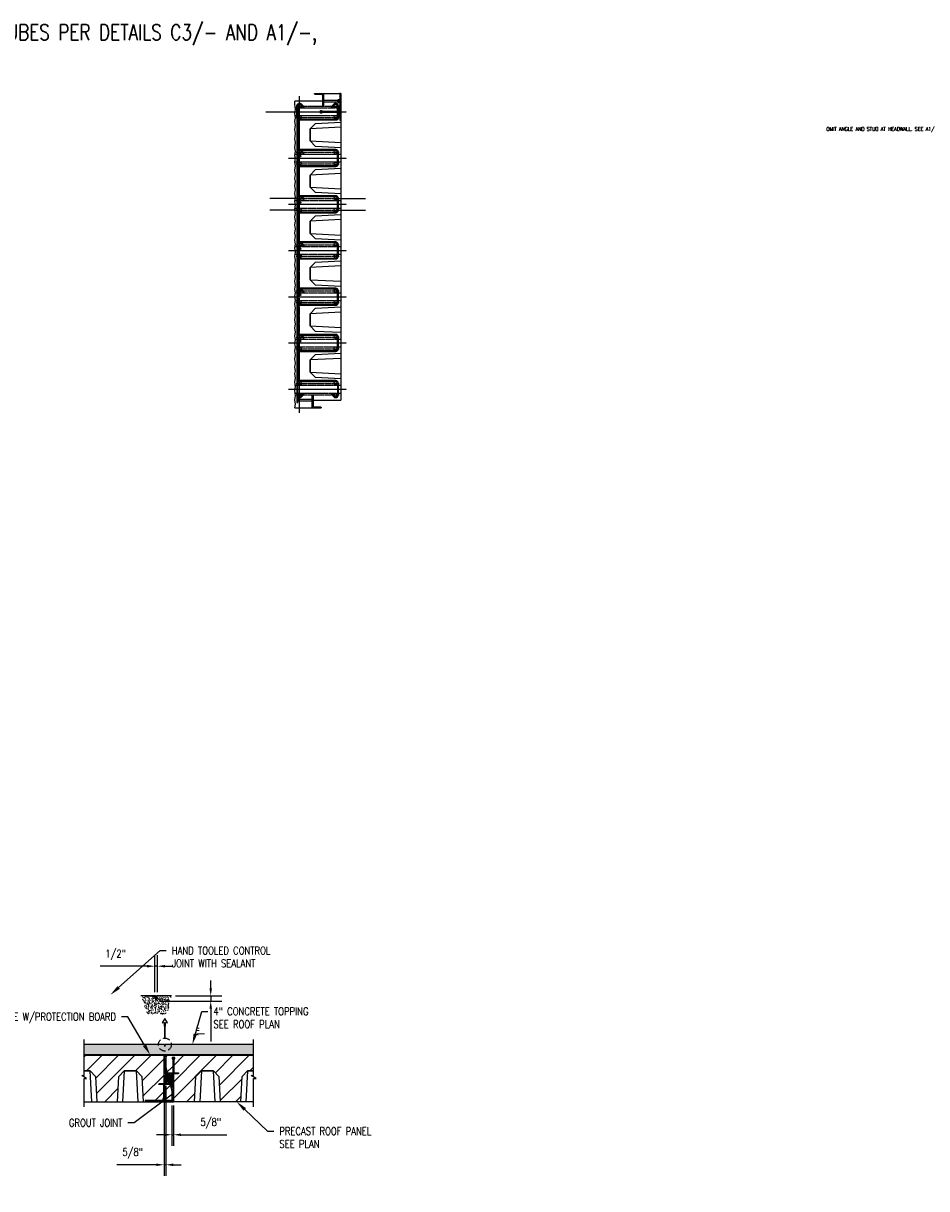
# Model space of a CAD drawing. Header units: inches. Extents: x -1203 to 2708, y -355 to 282.
# Tile 9 of 19: x 384 to 736, y -203 to 251. Entities that reach past the tile are written whole.
import ezdxf
from ezdxf import colors
from ezdxf.entities.mleader import LeaderData, LeaderLine
from ezdxf.math import Vec2, Vec3

# ---------------------------------------------------------------- set-up
doc = ezdxf.new("R2010")
doc.units = ezdxf.units.IN
doc.header["$MEASUREMENT"] = 0
for name, pattern in [('CENTER2', [1.125, 0.75, -0.125, 0.125, -0.125]), ('HIDDEN', [0.375, 0.25, -0.125]), ('HIDDEN2', [0.1875, 0.125, -0.0625])]:
    doc.linetypes.add(name, pattern=pattern)
for name, color, linetype in [('A-WALL-PATT', 8, 'Continuous'), ('S-ANNO-CNTR', 1, 'CENTER2'), ('S-ANNO-DIMS', 1, 'Continuous'), ('S-ANNO-SHDE', 8, 'Continuous'), ('S-ANNO-SYMB', 2, 'Continuous'), ('S-ANNO-SYMB_5', 5, 'Continuous'), ('S-ROOF-HDLN', 1, 'HIDDEN2'), ('S-SECT-CONC', 3, 'Continuous'), ('S-SECT-CONC1', 1, 'Continuous'), ('S-SECT-PATT', 1, 'Continuous'), ('S-SECT-RBAR_2', 2, 'Continuous'), ('S-SECT-RBAR_3', 4, 'Continuous'), ('S-SECT-STLS', 3, 'Continuous')]:
    doc.layers.add(name, color=color, linetype=linetype)
doc.styles.add('Annotative', font='romans.shx', dxfattribs={"width": 0.8, "height": 0.125})
doc.dimstyles.new('Annotative', dxfattribs={"dimscale": 0, "dimtxt": 0.125, "dimasz": 0.125, "dimexe": 0.179688, "dimexo": 0.0625, "dimgap": 0.09, "dimtad": 1, "dimdec": 3, "dimzin": 3, "dimdsep": 46, "dimlunit": 4, "dimtxsty": 'Annotative', "dimcen": 0.09, "dimclrt": 2, "dimazin": 2, "dimtfac": 1, "dimtdec": 3, "dimtmove": 1, "dimatfit": 3, "dimfxl": 1, "dimtfill": 1, "dimfrac": 2, "dimtolj": 1, "dimtzin": 0, "dimarcsym": 0})
pattern_1 = [(45, (-463.0435, -4.449), (-3.18198, 3.18198), [])]
pattern_2 = [(135, (-231.4597, -306.9444), (-0.5303301, -0.5303301), []), (135, (-231.8347, -306.9444), (-0.5303301, -0.5303301), [])]

# ---------------------------------------------------------------- blocks, each defined once
blk = doc.blocks.new('*D30')
at = {"layer": 'Defpoints', "color": 0, "transparency": 16777216}
for p in [(436.04, -129.87), (442.03, -127.87), (457.3, -129.87)]:
    blk.add_point(p, dxfattribs=at)
at = {"layer": 'S-ANNO-DIMS', "color": 0, "lineweight": -2, "transparency": 16777216}
for p, q in [((457.3, -124.87), (457.3, -121.87)), ((437.54, -129.87), (461.61, -129.87)), ((443.53, -127.87), (461.61, -127.87)), ((457.3, -127.87), (457.3, -129.87)), ((457.3, -132.87), (457.3, -145.56))]:
    blk.add_line(p, q, dxfattribs=at)
at = {"layer": 'S-ANNO-DIMS', "color": 0, "transparency": 16777216}
for points in [[(456.8, -124.87), (457.8, -124.87), (457.3, -127.87)], [(456.8, -132.87), (457.8, -132.87), (457.3, -129.87)]]:
    blk.add_solid(points, dxfattribs=at)
at = {"layer": 'S-ANNO-DIMS', "color": 2, "transparency": 16777216, "insert": (453.35, -141.91), "char_height": 3, "attachment_point": 5, "rotation": 90, "style": 'Annotative', "bg_fill": 3, "box_fill_scale": 1.25, "bg_fill_color": 256, "bg_fill_true_color": 13158600, "bg_fill_transparency": 0}
blk.add_mtext('\\A1;1"', dxfattribs=at)
blk = doc.blocks.new('*D31')
at = {"layer": 'Defpoints', "color": 0, "transparency": 16777216}
for p in [(435.54, -116.3), (435.54, -127.87), (436.54, -127.87)]:
    blk.add_point(p, dxfattribs=at)
at = {"layer": 'S-ANNO-DIMS', "color": 0, "lineweight": -2, "transparency": 16777216}
for p, q in [((435.54, -126.37), (435.54, -111.99)), ((436.54, -126.37), (436.54, -111.99)), ((432.54, -116.3), (414.21, -116.3)), ((436.54, -116.3), (435.54, -116.3)), ((439.54, -116.3), (442.54, -116.3))]:
    blk.add_line(p, q, dxfattribs=at)
at = {"layer": 'S-ANNO-DIMS', "color": 0, "transparency": 16777216}
for points in [[(432.54, -115.8), (432.54, -116.8), (435.54, -116.3)], [(439.54, -115.8), (439.54, -116.8), (436.54, -116.3)]]:
    blk.add_solid(points, dxfattribs=at)
at = {"layer": 'S-ANNO-DIMS', "color": 2, "transparency": 16777216, "insert": (420.26, -111.86), "char_height": 3, "attachment_point": 5, "style": 'Annotative', "bg_fill": 3, "box_fill_scale": 1.25, "bg_fill_color": 256, "bg_fill_true_color": 13158600, "bg_fill_transparency": 0}
blk.add_mtext('\\A1;1/2"', dxfattribs=at)
blk = doc.blocks.new('*D56')
at = {"layer": 'Defpoints', "color": 0, "transparency": 16777216}
for p in [(442.14, -169.07), (442.77, -169.07), (442.77, -181.92)]:
    blk.add_point(p, dxfattribs=at)
at = {"layer": 'S-ANNO-DIMS', "color": 0, "lineweight": -2, "transparency": 16777216}
for p, q in [((442.14, -170.57), (442.14, -186.23)), ((442.77, -170.57), (442.77, -186.23)), ((439.14, -181.92), (436.14, -181.92)), ((442.14, -181.92), (442.77, -181.92)), ((445.77, -181.92), (463.55, -181.92))]:
    blk.add_line(p, q, dxfattribs=at)
at = {"layer": 'S-ANNO-DIMS', "color": 0, "transparency": 16777216}
for points in [[(439.14, -181.42), (439.14, -182.42), (442.14, -181.92)], [(445.77, -181.42), (445.77, -182.42), (442.77, -181.92)]]:
    blk.add_solid(points, dxfattribs=at)
at = {"layer": 'S-ANNO-DIMS', "color": 2, "transparency": 16777216, "insert": (457.33, -177.47), "char_height": 3, "attachment_point": 5, "style": 'Annotative', "bg_fill": 3, "box_fill_scale": 1.25, "bg_fill_color": 256, "bg_fill_true_color": 13158600, "bg_fill_transparency": 0}
blk.add_mtext('\\A1;5/8"', dxfattribs=at)
blk = doc.blocks.new('*D57')
at = {"layer": 'Defpoints', "color": 0, "transparency": 16777216}
for p in [(439.14, -161.95), (439.77, -161.32), (439.77, -193.61)]:
    blk.add_point(p, dxfattribs=at)
at = {"layer": 'S-ANNO-DIMS', "color": 0, "lineweight": -2, "transparency": 16777216}
for p, q in [((439.77, -162.82), (439.77, -197.93)), ((439.14, -163.45), (439.14, -197.93)), ((436.14, -193.61), (420.71, -193.61)), ((439.77, -193.61), (439.14, -193.61)), ((442.77, -193.61), (445.77, -193.61))]:
    blk.add_line(p, q, dxfattribs=at)
at = {"layer": 'S-ANNO-DIMS', "color": 0, "transparency": 16777216}
for points in [[(436.14, -193.11), (436.14, -194.11), (439.14, -193.61)], [(442.77, -193.11), (442.77, -194.11), (439.77, -193.61)]]:
    blk.add_solid(points, dxfattribs=at)
at = {"layer": 'S-ANNO-DIMS', "color": 2, "transparency": 16777216, "insert": (426.93, -189.17), "char_height": 3, "attachment_point": 5, "style": 'Annotative', "bg_fill": 3, "box_fill_scale": 1.25, "bg_fill_color": 256, "bg_fill_true_color": 13158600, "bg_fill_transparency": 0}
blk.add_mtext('\\A1;5/8"', dxfattribs=at)

msp = doc.modelspace()

# ---------------------------------------------------------------- hatches: boundary and pattern name
at = {"layer": 'A-WALL-PATT'}
h = msp.add_hatch(dxfattribs=at)
h.set_pattern_fill('ANSI31', color=8, scale=36, style=0)
h.set_pattern_definition(pattern_1)
h.paths.add_polyline_path([(439.14481, -151.07288), (408.01981, -151.07288), (408.01981, -157.07288), (410.38817, -157.07288), (412.50168, -159.18639), (413.01981, -169.07288), (421.01981, -169.07288), (421.53794, -159.18639), (423.65144, -157.07288), (428.38817, -157.07288), (430.50168, -159.18639), (431.01981, -169.07288), (431.76981, -169.07288), (431.76981, -168.57288), (442.14481, -168.57288), (442.14481, -162.32288), (439.39481, -162.32288), (439.39481, -167.82288), (439.64481, -167.82288), (439.64481, -168.32288), (438.64481, -168.32288), (438.64481, -167.82288), (438.89481, -167.82288), (438.89481, -162.32288), (436.14481, -162.32288), (436.14481, -162.19788, -0.414213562), (436.39481, -161.94788), (439.14481, -161.94788)])
h = msp.add_hatch(dxfattribs=at)
h.set_pattern_fill('AR-SAND', color=256, scale=0.31496, style=0)
h.set_pattern_definition([(37.5, (-463.0435, -4.44886), (-0.0198404, 0.60687241), [0, -0.4787392, 0, -0.535432, 0, -0.51181]), (7.5, (-463.0435, -4.44886), (0.5574089, 0.8888631), [0, -0.2582672, 0, -0.4314952, 0, -0.165354]), (327.5, (-463.4309, -4.44886), (0.98083012, 0.00178238), [0, -0.15748, 0, -0.566928, 0, -0.740156]), (317.5, (-463.4309, -4.44886), (0.9468096, 0.2764327), [0, -0.07874, 0, -0.3716528, 0, -0.425196])])
h.paths.add_polyline_path([(441.76981, -159.07288, -0.414213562), (442.01981, -158.82288), (442.14481, -158.82288), (442.14481, -162.32288), (442.14481, -169.07288), (442.76981, -169.07288), (442.76981, -158.19788), (440.51981, -158.19788, 0.414213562), (440.14481, -158.57288), (440.14481, -161.07288, -0.414213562), (439.89481, -161.32288), (439.76981, -161.32288), (439.76981, -157.82288), (439.76981, -151.07288), (439.14481, -151.07288), (439.14481, -161.94788), (441.39481, -161.94788, 0.414213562), (441.76981, -161.57288)])
h = msp.add_hatch(dxfattribs=at)
h.set_pattern_fill('ANSI31', color=8, scale=36, style=0)
h.set_pattern_definition(pattern_1)
h.paths.add_polyline_path([(474.01981, -151.07288), (439.76981, -151.07288), (439.76981, -157.82288), (442.51981, -157.82288), (442.51981, -152.32288), (442.26981, -152.32288), (442.26981, -151.82288), (443.26981, -151.82288), (443.26981, -152.32288), (443.01981, -152.32288), (443.01981, -157.82288), (445.76981, -157.82288), (445.76981, -157.94788, -0.414213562), (445.51981, -158.19788), (442.76981, -158.19788), (442.76981, -169.07288), (451.01981, -169.07288), (451.53794, -159.18639), (453.65144, -157.07288), (458.38817, -157.07288), (460.50168, -159.18639), (461.01981, -169.07288), (469.01981, -169.07288), (469.53794, -159.18639), (471.65144, -157.07288), (474.01981, -157.07288)])
at = {"layer": 'S-ANNO-SHDE'}
h = msp.add_hatch(dxfattribs=at)
h.set_pattern_fill('AR-CONC', color=256, scale=0.249999, style=0)
h.set_pattern_definition([(50, (-2004.2287, -668.5059), (1.79314505, -0.1568799), [0.1874994, -2.0624938]), (355, (-2004.2287, -668.506), (-0.3468773, 1.8804747), [0.1499995, -1.649995]), (100.4514, (-2004.0792, -668.519), (1.4462691, 1.7235937), [0.15935, -1.75285]), (46.1842, (-2004.2287, -668.006), (2.6680946, -0.4137963), [0.2812492, -3.0937407]), (96.6356, (-2004.0063, -668.0404), (2.3366497, 2.4352873), [0.239025, -2.6292746]), (351.1842, (-2004.2287, -668.006), (2.3366478, 2.4352892), [0.2249993, -2.4749925]), (21, (-2003.9787, -668.1309), (1.4922631, -1.0065442), [0.1874994, -2.0624938]), (326, (-2003.9787, -668.131), (0.6082865, 1.8128696), [0.1499995, -1.649995]), (71.4514, (-2003.8543, -668.2148), (2.1005502, 0.8063238), [0.15935, -1.75285]), (37.5, (-2004.2287, -668.5059), (0.03039955, 0.83223212), [0, -1.6299951, 0, -1.67499495, 0, -1.656245]), (7.5, (-2004.2287, -668.5059), (0.65767186, 0.9860263), [0, -0.95499712, 0, -1.5924952, 0, -0.6312481]), (327.5, (-2004.7862, -668.5059), (1.33455207, -0.05638701), [0, -0.6249981, 0, -1.9499941, 0, -2.5874922]), (317.5, (-2005.0362, -668.5059), (1.457961, 0.2502617), [0, -0.81249755, 0, -1.2949961, 0, -1.83749446])])
h.paths.add_polyline_path([(441.98727, -127.86511), (436.28869, -127.86511), (436.03869, -130.81785), (435.78869, -127.86511), (430.0901, -127.86511), (432.56951, -134.82574), (440.41689, -134.82574)])
at = {"layer": 'S-SECT-PATT'}
h = msp.add_hatch(dxfattribs=at)
h.set_pattern_fill('STEEL', color=256, scale=6, angle=90, style=0)
h.set_pattern_definition(pattern_2)
edge = h.paths.add_edge_path()
edge.add_arc((501.14599, 218.75156), 0.25, 180, 270)
edge.add_line((501.14599, 218.50156), (501.27099, 218.50156))
edge.add_line((501.27099, 218.50156), (501.27099, 223.50156))
edge.add_line((501.27099, 223.50156), (497.77099, 223.50156))
edge.add_line((497.77099, 223.50156), (497.77099, 223.37656))
edge.add_arc((498.02099, 223.37656), 0.25, 180, 270)
edge.add_line((498.02099, 223.12656), (500.52099, 223.12656))
edge.add_arc((500.52099, 222.75156), 0.375, 0, 90, ccw=False)
edge.add_line((500.89599, 222.75156), (500.89599, 218.75156))
h = msp.add_hatch(dxfattribs=at)
h.set_pattern_fill('STEEL', color=256, scale=6, angle=90, style=0)
h.set_pattern_definition(pattern_2)
h.paths.add_polyline_path([(508.02099, 213.12656), (508.02099, 223.50156), (507.52099, 223.50156), (507.52099, 213.12656)])
h = msp.add_hatch(dxfattribs=at)
h.set_pattern_fill('STEEL', color=256, scale=6, angle=90, style=0)
h.set_pattern_definition(pattern_2)
edge = h.paths.add_edge_path()
edge.add_line((496.89599, 106.12656), (496.77099, 106.12656))
edge.add_line((496.77099, 106.12656), (496.77099, 101.12656))
edge.add_line((496.77099, 101.12656), (500.27099, 101.12656))
edge.add_line((500.27099, 101.12656), (500.27099, 101.25156))
edge.add_arc((500.02099, 101.25156), 0.25, 360, 450)
edge.add_line((500.02099, 101.50156), (497.52099, 101.50156))
edge.add_arc((497.52099, 101.87656), 0.375, 180, 270, ccw=False)
edge.add_line((497.14599, 101.87656), (497.14599, 105.87656))
edge.add_arc((496.89599, 105.87656), 0.25, 360, 450)
h = msp.add_hatch(dxfattribs=at)
h.set_pattern_fill('STEEL', color=256, scale=6, style=0)
h.set_pattern_definition([(45, (31.6989, 570.4078), (-0.5303301, 0.5303301), []), (45, (31.6989, 570.7828), (-0.5303301, 0.5303301), [])])
edge = h.paths.add_edge_path()
edge.add_line((444.76981, -157.94788), (444.76981, -157.82288))
edge.add_line((444.76981, -157.82288), (439.76981, -157.82288))
edge.add_line((439.76981, -157.82288), (439.76981, -161.32288))
edge.add_line((439.76981, -161.32288), (439.89481, -161.32288))
edge.add_arc((439.89481, -161.07288), 0.25, 270, 360)
edge.add_line((440.14481, -161.07288), (440.14481, -158.57288))
edge.add_arc((440.51981, -158.57288), 0.375, 90, 180, ccw=False)
edge.add_line((440.51981, -158.19788), (444.51981, -158.19788))
edge.add_arc((444.51981, -157.94788), 0.25, 270, 360)
h = msp.add_hatch(dxfattribs=at)
h.set_pattern_fill('STEEL', color=256, scale=6, style=0)
h.set_pattern_definition([(45, (118.60685, 570.4078), (-0.5303301, 0.5303301), []), (45, (118.60685, 570.7828), (-0.5303301, 0.5303301), [])])
edge = h.paths.add_edge_path()
edge.add_arc((437.39481, -162.19788), 0.25, 90, 180)
edge.add_line((437.14481, -162.19788), (437.14481, -162.32288))
edge.add_line((437.14481, -162.32288), (442.14481, -162.32288))
edge.add_line((442.14481, -162.32288), (442.14481, -158.82288))
edge.add_line((442.14481, -158.82288), (442.01981, -158.82288))
edge.add_arc((442.01981, -159.07288), 0.25, 90, 180)
edge.add_line((441.76981, -159.07288), (441.76981, -161.57288))
edge.add_arc((441.39481, -161.57288), 0.375, 270, 360, ccw=False)
edge.add_line((441.39481, -161.94788), (437.39481, -161.94788))
h = msp.add_hatch(dxfattribs=at)
h.set_pattern_fill('STEEL', color=256, scale=6, style=0)
h.set_pattern_definition([(45, (-88.3011, 570.4078), (-0.5303301, 0.5303301), []), (45, (-88.3011, 570.7828), (-0.5303301, 0.5303301), [])])
h.paths.add_polyline_path([(431.76981, -169.07288), (442.14481, -169.07288), (442.14481, -168.57288), (431.76981, -168.57288)])

# ---------------------------------------------------------------- linework, layer by layer
at = {"layer": 'A-WALL-PATT'}
for p, q in [((439.14481, -151.07288), (439.76981, -151.07288)), ((442.14481, -169.07288), (442.76981, -169.07288))]:
    msp.add_line(p, q, dxfattribs=at)
at = {"layer": 'S-ANNO-CNTR'}
for p, q in [((491.89599, 99.12656), (491.89599, 222.50156)), ((490.52099, 218.62656), (493.27099, 218.62656)), ((504.58349, 218.62656), (507.33349, 218.62656)), ((478.76442, 216.37656), (487.60804, 216.37656)), ((487.60804, 216.37656), (510.12143, 216.37656)), ((490.52099, 214.12656), (493.27099, 214.12656)), ((504.58349, 214.12656), (507.33349, 214.12656)), ((490.52099, 200.62656), (493.27099, 200.62656)), ((504.58349, 200.62656), (507.33349, 200.62656)), ((487.60804, 198.37656), (510.12143, 198.37656)), ((490.52099, 196.12656), (493.27099, 196.12656)), ((504.58349, 196.12656), (507.33349, 196.12656)), ((490.52099, 182.62656), (480.30782, 182.62656)), ((490.52099, 182.62656), (493.27099, 182.62656)), ((504.58349, 182.62656), (507.33349, 182.62656)), ((507.33349, 182.62656), (517.54665, 182.62656)), ((490.52099, 178.12656), (480.30782, 178.12656)), ((487.60804, 180.37656), (510.12143, 180.37656)), ((490.52099, 178.12656), (493.27099, 178.12656)), ((504.58349, 178.12656), (507.33349, 178.12656)), ((507.33349, 178.12656), (517.54665, 178.12656)), ((490.52099, 164.62656), (493.27099, 164.62656)), ((504.58349, 164.62656), (507.33349, 164.62656)), ((487.60804, 162.37656), (510.12143, 162.37656)), ((490.52099, 160.12656), (493.27099, 160.12656)), ((504.58349, 160.12656), (507.33349, 160.12656)), ((490.52099, 146.62656), (493.27099, 146.62656)), ((504.58349, 146.62656), (507.33349, 146.62656)), ((487.60804, 144.37656), (510.12143, 144.37656)), ((490.52099, 142.12656), (493.27099, 142.12656)), ((504.58349, 142.12656), (507.33349, 142.12656)), ((490.52099, 128.62656), (493.27099, 128.62656)), ((504.58349, 128.62656), (507.33349, 128.62656)), ((487.60804, 126.37656), (510.12143, 126.37656)), ((490.52099, 124.12656), (493.27099, 124.12656)), ((504.58349, 124.12656), (507.33349, 124.12656)), ((490.52099, 110.62656), (493.27099, 110.62656)), ((504.58349, 110.62656), (507.33349, 110.62656)), ((487.60804, 108.37656), (510.12143, 108.37656)), ((490.52099, 106.12656), (493.27099, 106.12656)), ((504.58349, 106.12656), (507.33349, 106.12656))]:
    msp.add_line(p, q, dxfattribs=at)
at = {"layer": 'S-ANNO-CNTR', "ltscale": 0.75}
for p, q in [((493.27099, 218.62656), (504.58349, 218.62656)), ((493.27099, 214.12656), (504.58349, 214.12656)), ((493.27099, 200.62656), (504.58349, 200.62656)), ((493.27099, 196.12656), (504.58349, 196.12656)), ((493.27099, 182.62656), (504.58349, 182.62656)), ((493.27099, 178.12656), (504.58349, 178.12656)), ((493.27099, 164.62656), (504.58349, 164.62656)), ((493.27099, 160.12656), (504.58349, 160.12656)), ((493.27099, 146.62656), (504.58349, 146.62656)), ((493.27099, 142.12656), (504.58349, 142.12656)), ((493.27099, 128.62656), (504.58349, 128.62656)), ((493.27099, 124.12656), (504.58349, 124.12656)), ((493.27099, 110.62656), (504.58349, 110.62656)), ((493.27099, 106.12656), (504.58349, 106.12656))]:
    msp.add_line(p, q, dxfattribs=at)
at = {"layer": 'S-ANNO-SYMB', "linetype": 'Continuous'}
msp.add_lwpolyline([(439.75904, -138.27312), (440.52976, -138.28062), (439.45731, -136.61875), (438.38485, -138.28062), (439.15557, -138.27312), (439.45731, -144.3148)], close=True, dxfattribs=at)
at = {"layer": 'S-ANNO-SYMB_5', "color": 1, "linetype": 'HIDDEN', "ltscale": 10}
msp.add_circle((439.45731, -146.82288), 2.50808, dxfattribs=at)
at = {"layer": 'S-ROOF-HDLN'}
for p, q in [((490.20073, 217.87656), (508.02099, 217.87656)), ((490.14835, 214.87656), (508.02099, 214.87656)), ((490.10467, 199.87656), (508.02099, 199.87656)), ((490.0446, 196.87656), (508.02099, 196.87656)), ((490.07603, 181.87656), (508.02099, 181.87656)), ((490.10184, 178.87656), (508.02099, 178.87656)), ((490.10852, 163.87656), (508.02099, 163.87656)), ((490.13635, 160.87656), (508.02099, 160.87656)), ((490.26582, 145.87656), (508.02099, 145.87656)), ((490.26488, 142.87656), (508.02099, 142.87656)), ((490.22928, 127.87656), (508.02099, 127.87656)), ((490.2225, 124.87656), (508.02099, 124.87656)), ((490.19528, 109.87656), (508.02099, 109.87656)), ((490.14039, 106.87656), (508.02099, 106.87656))]:
    msp.add_line(p, q, dxfattribs=at)
at = {"layer": 'S-SECT-CONC'}
for p, q in [((497.77099, 223.50156), (508.02099, 223.50156)), ((508.02099, 223.50156), (508.02099, 104.12656)), ((500.89599, 220.50156), (490.02099, 220.50156)), ((490.02099, 101.12656), (500.27099, 101.12656)), ((497.14599, 104.12656), (508.02099, 104.12656)), ((435.78869, -127.86511), (430.0901, -127.86511)), ((436.03869, -129.86511), (435.53869, -127.86511)), ((436.03869, -129.86511), (436.53869, -127.86511)), ((441.98727, -127.86511), (436.28869, -127.86511)), ((474.01981, -150.82288), (408.01981, -150.82288)), ((439.14481, -151.07288), (408.01981, -151.07288)), ((439.14481, -161.94788), (439.14481, -151.07288)), ((474.01981, -151.07288), (439.76981, -151.07288)), ((439.76981, -151.07288), (439.76981, -161.32288)), ((442.76981, -158.19788), (442.76981, -169.07288)), ((442.14481, -158.82288), (442.14481, -169.07288)), ((408.01981, -169.07288), (442.14481, -169.07288)), ((474.01981, -169.07288), (442.76981, -169.07288))]:
    msp.add_line(p, q, dxfattribs=at)
for points in [[(490.02099, 101.12656), (490.27099, 102.55298), (490.02099, 104.27657), (490.27099, 105.84167), (490.02099, 107.82281), (490.27099, 109.26904), (490.02099, 111.27515), (490.27099, 112.64213), (490.02099, 114.46478), (490.27099, 115.45535), (490.02099, 117.00064), (490.27099, 118.44687), (490.02099, 120.05662), (490.27099, 121.72078), (490.02099, 123.30569), (490.27099, 124.55381), (490.02099, 126.21797), (490.27099, 127.62457), (490.02099, 129.13489), (490.27099, 130.5415), (490.02099, 132.22547), (490.27099, 133.63208), (490.02099, 135.4391), (490.27099, 136.90514), (490.02099, 138.2325), (490.27099, 139.89666), (490.02099, 141.42213), (490.27099, 142.91294), (490.02099, 144.61672), (490.27099, 145.84503), (490.02099, 147.3705), (490.27099, 148.87617), (490.02099, 150.38184), (490.27099, 152.01182), (490.02099, 153.57692), (490.27099, 155.2807), (490.02099, 156.86561), (490.27099, 158.45052), (490.02099, 160.15431), (490.27099, 161.71941), (490.02099, 163.34939), (490.27099, 164.85505), (490.02099, 166.36072), (490.27099, 167.8862), (490.02099, 169.11451), (490.27099, 170.81829), (490.02099, 172.30909), (490.27099, 173.83457), (490.02099, 175.49872), (490.27099, 176.82608), (490.02099, 178.29213), (490.27099, 180.09915), (490.02099, 181.50576), (490.27099, 183.18973), (490.02099, 184.59633), (490.27099, 186.10665), (490.02099, 187.51326), (490.27099, 189.17742), (490.02099, 190.42554), (490.27099, 192.01045), (490.02099, 193.67461), (490.27099, 195.28436), (490.02099, 196.73059), (490.27099, 198.27588), (490.02099, 199.26645), (490.27099, 201.08909), (490.02099, 202.45608), (490.27099, 204.46219), (490.02099, 205.90841), (490.27099, 207.88956), (490.02099, 209.45466), (490.27099, 211.17825), (490.02099, 212.60467), (490.27099, 214.0311), (490.02099, 215.75468), (490.27099, 217.31978), (490.02099, 219.30093), (490.02099, 220.50156)], [(508.02099, 202.37656), (498.1345, 202.89468), (496.02099, 205.00819), (496.02099, 209.74492), (498.1345, 211.85843), (508.02099, 212.37656)], [(508.02099, 184.37656), (498.1345, 184.89468), (496.02099, 187.00819), (496.02099, 191.74492), (498.1345, 193.85843), (508.02099, 194.37656)], [(508.02099, 166.37656), (498.1345, 166.89468), (496.02099, 169.00819), (496.02099, 173.74492), (498.1345, 175.85843), (508.02099, 176.37656)], [(508.02099, 148.37656), (498.1345, 148.89468), (496.02099, 151.00819), (496.02099, 155.74492), (498.1345, 157.85843), (508.02099, 158.37656)], [(508.02099, 130.37656), (498.1345, 130.89468), (496.02099, 133.00819), (496.02099, 137.74492), (498.1345, 139.85843), (508.02099, 140.37656)], [(508.02099, 112.37656), (498.1345, 112.89468), (496.02099, 115.00819), (496.02099, 119.74492), (498.1345, 121.85843), (508.02099, 122.37656)], [(408.01981, -171.07288), (408.01981, -159.95444), (408.96332, -159.95444), (407.0763, -158.88594), (408.01981, -158.88594), (408.01981, -144.82288)], [(474.01981, -171.07288), (474.01981, -159.95444), (474.96332, -159.95444), (473.0763, -158.88594), (474.01981, -158.88594), (474.01981, -144.82288)], [(408.01981, -157.07288), (410.38817, -157.07288), (412.50168, -159.18639), (413.01981, -169.07288)], [(421.01981, -169.07288), (421.53794, -159.18639), (423.65144, -157.07288), (428.38817, -157.07288), (430.50168, -159.18639), (431.01981, -169.07288)], [(451.01981, -169.07288), (451.53794, -159.18639), (453.65144, -157.07288), (458.38817, -157.07288), (460.50168, -159.18639), (461.01981, -169.07288)], [(469.01981, -169.07288), (469.53794, -159.18639), (471.65144, -157.07288), (474.01981, -157.07288)]]:
    msp.add_lwpolyline(points, dxfattribs=at)
at = {"layer": 'S-SECT-CONC1', "color": 1}
for points in [[(508.02099, 210.37381), (496.02099, 209.74492), (496.02099, 205.00819), (508.02099, 204.3793)], [(508.02099, 192.37381), (496.02099, 191.74492), (496.02099, 187.00819), (508.02099, 186.3793)], [(508.02099, 174.37381), (496.02099, 173.74492), (496.02099, 169.00819), (508.02099, 168.3793)], [(508.02099, 156.37381), (496.02099, 155.74492), (496.02099, 151.00819), (508.02099, 150.3793)], [(508.02099, 138.37381), (496.02099, 137.74492), (496.02099, 133.00819), (508.02099, 132.3793)], [(508.02099, 120.37381), (496.02099, 119.74492), (496.02099, 115.00819), (508.02099, 114.3793)], [(411.01706, -169.07288), (410.38817, -157.07288), (408.01981, -157.07288)], [(429.01706, -169.07288), (428.38817, -157.07288), (423.65144, -157.07288), (423.02255, -169.07288)], [(459.01706, -169.07288), (458.38817, -157.07288), (453.65144, -157.07288), (453.02255, -169.07288)], [(474.01981, -157.07288), (471.65144, -157.07288), (471.02255, -169.07288)]]:
    msp.add_lwpolyline(points, dxfattribs=at)
at = {"layer": 'S-SECT-RBAR_2'}
for centre in [(491.89599, 218.62656), (505.95849, 218.62656), (491.89599, 214.12656), (505.95849, 214.12656), (491.89599, 200.62656), (505.95849, 200.62656), (491.89599, 196.12656), (505.95849, 196.12656), (491.89599, 182.62656), (505.95849, 182.62656), (491.89599, 178.12656), (505.95849, 178.12656), (491.89599, 164.62656), (505.95849, 164.62656), (491.89599, 160.12656), (505.95849, 160.12656), (491.89599, 146.62656), (505.95849, 146.62656), (491.89599, 142.12656), (505.95849, 142.12656), (491.89599, 128.62656), (505.95849, 128.62656), (491.89599, 124.12656), (505.95849, 124.12656), (491.89599, 110.62656), (505.95849, 110.62656), (491.89599, 106.12656), (505.95849, 106.12656)]:
    msp.add_circle(centre, 0.6875, dxfattribs=at)
at = {"layer": 'S-SECT-RBAR_3'}
for p, q in [((490.83349, 214.12656), (490.83349, 200.62656)), ((491.33349, 213.22517), (491.33349, 201.52794)), ((490.83349, 196.12656), (490.83349, 182.62656)), ((491.33349, 195.22517), (491.33349, 183.52794)), ((490.83349, 178.12656), (490.83349, 164.62656)), ((491.33349, 177.22517), (491.33349, 165.52794)), ((490.83349, 160.12656), (490.83349, 146.62656)), ((491.33349, 159.22517), (491.33349, 147.52794)), ((490.83349, 142.12656), (490.83349, 128.62656)), ((491.33349, 141.22517), (491.33349, 129.52794)), ((490.83349, 124.12656), (490.83349, 110.62656)), ((491.33349, 123.22517), (491.33349, 111.52794))]:
    msp.add_line(p, q, dxfattribs=at)
for points in [[(493.70795, 218.3172), (493.44278, 218.05203), (492.38212, 219.11269, 0.668178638), (491.20849, 218.62656), (491.20849, 214.12656, 0.414213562), (491.89599, 213.43906), (505.95849, 213.43906, 0.414213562), (506.64599, 214.12656), (506.64599, 218.62656, 0.668178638), (505.47235, 219.11269), (504.41169, 218.05203), (504.14652, 218.3172), (505.20719, 219.37786, -0.668178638), (507.02099, 218.62656), (507.02099, 214.12656, -0.414213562), (505.95849, 213.06406), (491.89599, 213.06406, -0.414213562), (490.83349, 214.12656), (490.83349, 218.62656, -0.668178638), (492.64729, 219.37786)], [(493.70795, 106.43591), (493.44278, 106.70108), (492.38212, 105.64042, -0.668178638), (491.20849, 106.12656), (491.20849, 110.62656, -0.414213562), (491.89599, 111.31406), (505.95849, 111.31406, -0.414213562), (506.64599, 110.62656), (506.64599, 106.12656, -0.668178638), (505.47235, 105.64042), (504.41169, 106.70108), (504.14652, 106.43591), (505.20719, 105.37525, 0.668178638), (507.02099, 106.12656), (507.02099, 110.62656, 0.414213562), (505.95849, 111.68906), (491.89599, 111.68906, 0.414213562), (490.83349, 110.62656), (490.83349, 106.12656, 0.668178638), (492.64729, 105.37525)]]:
    msp.add_lwpolyline(points, format="xyb", close=True, dxfattribs=at)
for points in [[(490.83349, 200.62656), (490.83349, 196.12656, 0.414213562), (491.89599, 195.06406), (505.95849, 195.06406, 0.414213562), (507.02099, 196.12656), (507.02099, 200.62656, 0.414213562), (505.95849, 201.68906), (491.89599, 201.68906, 0.668178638), (491.14469, 199.87525), (492.20535, 198.81459), (492.47051, 199.07976), (491.40985, 200.14042, -1), (492.38212, 201.11269), (493.44278, 200.05203), (493.70795, 200.3172), (492.71109, 201.31406)], [(491.20849, 199.81145), (491.20849, 196.12656, 0.414213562), (491.89599, 195.43906), (505.95849, 195.43906, 0.414213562), (506.64599, 196.12656), (506.64599, 200.62656, 0.414213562), (505.95849, 201.31406), (491.89599, 201.31406)], [(490.83349, 182.62656), (490.83349, 178.12656, 0.414213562), (491.89599, 177.06406), (505.95849, 177.06406, 0.414213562), (507.02099, 178.12656), (507.02099, 182.62656, 0.414213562), (505.95849, 183.68906), (491.89599, 183.68906, 0.668178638), (491.14469, 181.87525), (492.20535, 180.81459), (492.47051, 181.07976), (491.40985, 182.14042, -1), (492.38212, 183.11269), (493.44278, 182.05203), (493.70795, 182.3172), (492.71109, 183.31406)], [(491.20849, 181.81145), (491.20849, 178.12656, 0.414213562), (491.89599, 177.43906), (505.95849, 177.43906, 0.414213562), (506.64599, 178.12656), (506.64599, 182.62656, 0.414213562), (505.95849, 183.31406), (491.89599, 183.31406)], [(490.83349, 164.62656), (490.83349, 160.12656, 0.414213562), (491.89599, 159.06406), (505.95849, 159.06406, 0.414213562), (507.02099, 160.12656), (507.02099, 164.62656, 0.414213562), (505.95849, 165.68906), (491.89599, 165.68906, 0.668178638), (491.14469, 163.87525), (492.20535, 162.81459), (492.47051, 163.07976), (491.40985, 164.14042, -1), (492.38212, 165.11269), (493.44278, 164.05203), (493.70795, 164.3172), (492.71109, 165.31406)], [(491.20849, 163.81145), (491.20849, 160.12656, 0.414213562), (491.89599, 159.43906), (505.95849, 159.43906, 0.414213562), (506.64599, 160.12656), (506.64599, 164.62656, 0.414213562), (505.95849, 165.31406), (491.89599, 165.31406)], [(490.83349, 146.62656), (490.83349, 142.12656, 0.414213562), (491.89599, 141.06406), (505.95849, 141.06406, 0.414213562), (507.02099, 142.12656), (507.02099, 146.62656, 0.414213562), (505.95849, 147.68906), (491.89599, 147.68906, 0.668178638), (491.14469, 145.87525), (492.20535, 144.81459), (492.47051, 145.07976), (491.40985, 146.14042, -1), (492.38212, 147.11269), (493.44278, 146.05203), (493.70795, 146.3172), (492.71109, 147.31406)], [(491.20849, 145.81145), (491.20849, 142.12656, 0.414213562), (491.89599, 141.43906), (505.95849, 141.43906, 0.414213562), (506.64599, 142.12656), (506.64599, 146.62656, 0.414213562), (505.95849, 147.31406), (491.89599, 147.31406)], [(490.83349, 128.62656), (490.83349, 124.12656, 0.414213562), (491.89599, 123.06406), (505.95849, 123.06406, 0.414213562), (507.02099, 124.12656), (507.02099, 128.62656, 0.414213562), (505.95849, 129.68906), (491.89599, 129.68906, 0.668178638), (491.14469, 127.87525), (492.20535, 126.81459), (492.47051, 127.07976), (491.40985, 128.14042, -1), (492.38212, 129.11269), (493.44278, 128.05203), (493.70795, 128.3172), (492.71109, 129.31406)], [(491.20849, 127.81145), (491.20849, 124.12656, 0.414213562), (491.89599, 123.43906), (505.95849, 123.43906, 0.414213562), (506.64599, 124.12656), (506.64599, 128.62656, 0.414213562), (505.95849, 129.31406), (491.89599, 129.31406)]]:
    msp.add_lwpolyline(points, format="xyb", dxfattribs=at)
for points in [[(490.83349, 106.12656), (490.83349, 104.62656)], [(491.33349, 104.62656), (491.33349, 105.22517)], [(490.83349, 103.62656), (490.83349, 103.12656), (491.20849, 103.12656), (491.20849, 103.62656)]]:
    msp.add_lwpolyline(points, dxfattribs=at)
at = {"layer": 'S-SECT-STLS'}
for points in [[(501.27099, 218.50156), (501.14599, 218.50156, -0.414213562), (500.89599, 218.75156), (500.89599, 222.75156, 0.414213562), (500.52099, 223.12656), (498.02099, 223.12656, -0.414213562), (497.77099, 223.37656), (497.77099, 223.50156), (501.27099, 223.50156)], [(496.77099, 106.12656), (496.89599, 106.12656, -0.414213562), (497.14599, 105.87656), (497.14599, 101.87656, 0.414213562), (497.52099, 101.50156), (500.02099, 101.50156, -0.414213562), (500.27099, 101.25156), (500.27099, 101.12656), (496.77099, 101.12656)], [(444.76981, -157.82288), (444.76981, -157.94788, -0.414213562), (444.51981, -158.19788), (440.51981, -158.19788, 0.414213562), (440.14481, -158.57288), (440.14481, -161.07288, -0.414213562), (439.89481, -161.32288), (439.76981, -161.32288), (439.76981, -157.82288)], [(437.14481, -162.32288), (437.14481, -162.19788, -0.414213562), (437.39481, -161.94788), (441.39481, -161.94788, 0.414213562), (441.76981, -161.57288), (441.76981, -159.07288, -0.414213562), (442.01981, -158.82288), (442.14481, -158.82288), (442.14481, -162.32288)]]:
    msp.add_lwpolyline(points, format="xyb", close=True, dxfattribs=at)
for points in [[(508.02099, 213.12656), (508.02099, 223.50156), (507.52099, 223.50156), (507.52099, 213.12656)], [(501.27099, 220.75156), (501.27099, 220.25156), (506.77099, 220.25156), (506.77099, 220.75156)], [(506.77099, 221.00156), (506.77099, 220.00156), (507.27099, 220.00156), (507.27099, 221.00156)], [(500.52099, 216.87656), (500.52099, 215.87656), (500.02099, 215.87656), (500.02099, 216.87656)], [(491.27099, 103.62656), (491.27099, 104.62656), (490.77099, 104.62656), (490.77099, 103.62656)], [(496.77099, 103.87656), (496.77099, 104.37656), (491.27099, 104.37656), (491.27099, 103.87656)], [(442.26981, -152.32288), (443.26981, -152.32288), (443.26981, -151.82288), (442.26981, -151.82288)], [(442.51981, -157.82288), (443.01981, -157.82288), (443.01981, -152.32288), (442.51981, -152.32288)], [(439.39481, -162.32288), (438.89481, -162.32288), (438.89481, -167.82288), (439.39481, -167.82288)], [(439.64481, -167.82288), (438.64481, -167.82288), (438.64481, -168.32288), (439.64481, -168.32288)], [(431.76981, -169.07288), (442.14481, -169.07288), (442.14481, -168.57288), (431.76981, -168.57288)]]:
    msp.add_lwpolyline(points, close=True, dxfattribs=at)
for points in [[(506.64599, 216.12656), (500.52099, 216.12656), (500.52099, 216.62656), (506.64599, 216.62656)], [(507.02099, 216.62656), (507.52099, 216.62656), (507.52099, 216.12656), (507.02099, 216.12656)]]:
    msp.add_lwpolyline(points, dxfattribs=at)

# ---------------------------------------------------------------- leaders
at = {"layer": 'S-ANNO-DIMS'}
ml = msp.add_multileader_mtext('Standard', dxfattribs=at)
ml.set_content('3"%%C DOWEL TUBES PER DETAILS C3/- AND A1/-,\\PTYP', color=2, style='Annotative')
ml.set_leader_properties()
ml.build(insert=Vec2(0, 0))
ml.multileader.update_dxf_attribs({"dogleg_length": 0.1, "arrow_head_size": 6, "scale": 24})
ctx = ml.context
ctx.base_point, ctx.scale, ctx.char_height, ctx.arrow_head_size, ctx.landing_gap_size, ctx.plane_origin = Vec3(330.90923, 247.32738), 24, 6, 6, 4.32, Vec3(350.26056, 259.62709)
notes = []
notes.append((ctx, [(0, (1, 1, 0), (326.10923, 247.32738), (1, 0), 4.8, [(0, [(306.82559, 217.39509)], 0, [])])]))
ctx.mtext.insert, ctx.mtext.width, ctx.mtext.flow_direction = Vec3(335.22923, 250.32738), 98.8606434, 5
ml = msp.add_multileader_mtext('Standard', dxfattribs=at)
ml.set_content('OMIT ANGLE AND STUD AT HEADWALL. SEE A1/- FOR MORE DETAILS', color=2, style='Annotative')
ml.set_leader_properties()
ml.build(insert=Vec2(0, 0))
ml.multileader.update_dxf_attribs({"dogleg_length": 0.1, "arrow_head_size": 2.16, "scale": 12})
ctx = ml.context
ctx.base_point, ctx.scale, ctx.char_height, ctx.arrow_head_size, ctx.landing_gap_size, ctx.plane_origin = Vec3(734.46587, 209.66079), 12, 1.5, 2.16, 1.08, Vec3(757.7514, 198.4224)
ctx.text_align_type = 2
notes.append((ctx, [(0, (1, 1, 0), (760.7973, 209.66079), (-1, 0), 1.2, [(0, [(772.02897, 183.79983)], 0, [])])]))
ctx.mtext.insert, ctx.mtext.width, ctx.mtext.alignment, ctx.mtext.flow_direction = Vec3(758.5173, 210.41079), 23.6463603, 3, 5
ml = msp.add_multileader_mtext('Standard', dxfattribs=at)
ml.set_content('WATERPROOFING MEMBRANE W/PROTECTION BOARD', color=2, style='Annotative')
ml.set_leader_properties()
ml.build(insert=Vec2(0, 0))
ml.multileader.update_dxf_attribs({"dogleg_length": 0.1, "arrow_head_size": 4.32, "scale": 24})
ctx = ml.context
ctx.base_point, ctx.scale, ctx.char_height, ctx.arrow_head_size, ctx.landing_gap_size, ctx.plane_origin = Vec3(389.92749, -135.96986), 24, 3, 4.32, 2.16, Vec3(428.99211, -141.08213)
ctx.text_align_type = 2
notes.append((ctx, [(0, (1, 1, 0), (424.99035, -135.96986), (-1, 0), 2.4, [(0, [(433.73267, -150.82288)], 0, [])])]))
ctx.mtext.insert, ctx.mtext.width, ctx.mtext.alignment, ctx.mtext.flow_direction = Vec3(420.43035, -134.46986), 27.3676096, 3, 5
ml = msp.add_multileader_mtext('Standard', dxfattribs=at)
ml.set_content('GROUT JOINT', color=2, style='Annotative')
ml.set_leader_properties()
ml.build(insert=Vec2(0, 0))
ml.multileader.update_dxf_attribs({"dogleg_length": 0.1, "arrow_head_size": 4.32, "scale": 24})
ctx = ml.context
ctx.base_point, ctx.scale, ctx.char_height, ctx.arrow_head_size, ctx.landing_gap_size, ctx.plane_origin = Vec3(397.52111, -177.28415), 24, 3, 4.32, 2.16, Vec3(437.59149, -180.96855)
ctx.text_align_type = 2
notes.append((ctx, [(0, (1, 1, 0), (427.44111, -177.28415), (-1, 0), 2.4, [(2, [(440.70524, -161.42253), (439.45731, -154.03118), (442.45731, -166.16034)], 0, [])])]))
ctx.mtext.insert, ctx.mtext.alignment, ctx.mtext.flow_direction = Vec3(422.88111, -175.78415), 3, 5
ml = msp.add_multileader_mtext('Standard', dxfattribs=at)
ml.set_content('PRECAST ROOF PANEL\\PSEE PLAN', color=2, style='Annotative')
ml.set_leader_properties()
ml.build(insert=Vec2(0, 0))
ml.multileader.update_dxf_attribs({"dogleg_length": 0.1, "arrow_head_size": 4.32, "scale": 24})
ctx = ml.context
ctx.base_point, ctx.scale, ctx.char_height, ctx.arrow_head_size, ctx.landing_gap_size, ctx.plane_origin = Vec3(481.87459, -180.527), 24, 3, 4.32, 2.16, Vec3(471.42785, -180.527)
notes.append((ctx, [(0, (1, 1, 0), (479.47459, -180.527), (1, 0), 2.4, [(0, [(467.40267, -169.07288)], 0, [])])]))
ctx.mtext.insert, ctx.mtext.flow_direction = Vec3(484.03459, -179.027), 5
for ctx, leaders in notes:
    for number, flags, end, landing, length, lines in leaders:
        leader = LeaderData()
        leader.index, (leader.has_last_leader_line, leader.has_dogleg_vector, leader.attachment_direction) = number, flags
        leader.last_leader_point, leader.dogleg_vector, leader.dogleg_length = Vec3(end), Vec3(landing), length
        for number, points, colour, breaks in lines:
            line = LeaderLine()
            line.index, line.vertices, line.color, line.breaks = number, Vec3.list(points), colors.encode_raw_color(colour), breaks
            leader.lines.append(line)
        ctx.leaders.append(leader)

# ---------------------------------------------------------------- next in the draw order: dimensions: what is measured, and where the dimension line sits
dim = msp.add_linear_dim(base=(457.29855, -129.86511), p1=(442.02664, -127.86511), p2=(436.03869, -129.86511), angle=90, dimstyle='Annotative', override={"dimlfac": 0.5, "dimpost": '\\X', "dimtmove": 0}, dxfattribs=at)
dim.commit()
dim.dimension.update_dxf_attribs({"geometry": '*D30', "text_midpoint": (457.29855, -141.91082), "dimtype": 160})
dim = msp.add_linear_dim(base=(442.76981, -181.9172), p1=(442.14481, -169.07288), p2=(442.76981, -169.07288), dimstyle='Annotative', override={"dimpost": '\\X', "dimtmove": 0}, dxfattribs=at)
dim.commit()
dim.dimension.update_dxf_attribs({"geometry": '*D56', "text_midpoint": (457.32981, -181.9172), "dimtype": 160})

# ---------------------------------------------------------------- next in the draw order: hatches: boundary and pattern name
at = {"layer": 'S-ANNO-SHDE'}
h = msp.add_hatch(dxfattribs=at)
h.set_pattern_fill('AR-CONC', color=256, scale=0.25, style=0)
h.set_pattern_definition([(50, (-71.8865, 0), (1.7931505, -0.1568803), [0.1875, -2.0625]), (355, (-71.8865, 0), (-0.3468783, 1.8804803), [0.15, -1.65]), (100.45144, (-71.737, -0.013), (1.446272, 1.7236), [0.1593505, -1.752855]), (46.1842, (-71.8865, 0.5), (2.668103, -0.413798), [0.28125, -3.09375]), (96.63564, (-71.664, 0.4655), (2.336655, 2.435297), [0.239026, -2.629284]), (351.18416, (-71.8865, 0.5), (2.336655, 2.435297), [0.225, -2.475]), (21, (-71.6365, 0.375), (1.4922676, -1.0065472), [0.1875, -2.0625]), (326, (-71.6365, 0.375), (0.6082883, 1.812875), [0.15, -1.65]), (71.45144, (-71.5121, 0.2911), (2.100556, 0.806328), [0.1593505, -1.752855]), (37.5, (-71.88646, 0), (0.03039964, 0.8322346), [0, -1.63, 0, -1.675, 0, -1.65625]), (7.5, (-71.8865, 0), (0.6576738, 0.9860293), [0, -0.955, 0, -1.5925, 0, -0.63125]), (327.5, (-72.44396, 0), (1.3345561, -0.0563872), [0, -0.625, 0, -1.95, 0, -2.5875]), (317.5, (-72.694, 0), (1.4579654, 0.2502625), [0, -0.8125, 0, -1.295, 0, -1.8375])])
h.paths.add_polyline_path([(474.01981, -146.82288), (439.63447, -146.82288), (439.45731, -147.56107), (439.28014, -146.82288), (408.01981, -146.82288), (408.01981, -150.82288), (474.01981, -150.82288)])
h.paths.add_polyline_path([(474.01981, -150.82288), (408.01981, -150.82288), (408.01981, -151.07288), (439.14481, -151.07288), (439.76981, -151.07288), (474.01981, -151.07288)])

# ---------------------------------------------------------------- next in the draw order: linework, layer by layer
at = {"layer": 'S-SECT-CONC'}
msp.add_lwpolyline([(474.01981, -146.82288), (439.63447, -146.82288), (439.45731, -147.56107), (439.28014, -146.82288), (408.01981, -146.82288)], dxfattribs=at)

# ---------------------------------------------------------------- next in the draw order: dimensions: what is measured, and where the dimension line sits
at = {"layer": 'S-ANNO-DIMS'}
for base, p1, p2, override, picture, middle in [((435.53869, -116.30112), (436.53869, -127.86511), (435.53869, -127.86511), {"dimlfac": 0.5, "dimpost": '\\X', "dimtmove": 0}, '*D31', (420.25726, -116.30112)), ((439.76981, -193.61491), (439.14481, -161.94788), (439.76981, -161.32288), {"dimpost": '\\X', "dimtmove": 0}, '*D57', (426.92766, -193.61491))]:
    dim = msp.add_linear_dim(base=base, p1=p1, p2=p2, dimstyle='Annotative', override=override, dxfattribs=at)
    dim.commit()
    dim.dimension.update_dxf_attribs({"geometry": picture, "text_midpoint": middle, "dimtype": 160})

# ---------------------------------------------------------------- next in the draw order: leaders
ml = msp.add_multileader_mtext('Standard', dxfattribs=at)
ml.set_content('4" CONCRETE TOPPING\\PSEE ROOF PLAN', color=2, style='Annotative')
ml.set_leader_properties()
ml.build(insert=Vec2(0, 0))
ml.multileader.update_dxf_attribs({"dogleg_length": 0.1, "arrow_head_size": 4.32, "scale": 24})
ctx = ml.context
ctx.base_point, ctx.scale, ctx.char_height, ctx.arrow_head_size, ctx.landing_gap_size, ctx.plane_origin = Vec3(456.20797, -133.87015), 24, 3, 4.32, 2.16, Vec3(453.80797, -133.87015)
notes = []
notes.append((ctx, [(0, (1, 1, 0), (453.80797, -133.87015), (1, 0), 2.4, [(0, [(450.14888, -146.82288)], 0, [])])]))
ctx.mtext.insert, ctx.mtext.width, ctx.mtext.flow_direction = Vec3(458.36797, -132.37015), 21.4216392, 5
for ctx, leaders in notes:
    for number, flags, end, landing, length, lines in leaders:
        leader = LeaderData()
        leader.index, (leader.has_last_leader_line, leader.has_dogleg_vector, leader.attachment_direction) = number, flags
        leader.last_leader_point, leader.dogleg_vector, leader.dogleg_length = Vec3(end), Vec3(landing), length
        for number, points, colour, breaks in lines:
            line = LeaderLine()
            line.index, line.vertices, line.color, line.breaks = number, Vec3.list(points), colors.encode_raw_color(colour), breaks
            leader.lines.append(line)
        ctx.leaders.append(leader)

# ---------------------------------------------------------------- next in the draw order: linework, layer by layer
msp.add_line((436.03869, -129.86511), (436.03869, -127.86511), dxfattribs=at)
at = {"layer": 'S-SECT-PATT'}
for p, q in [((435.53869, -127.86511), (436.53869, -127.86511)), ((435.66369, -128.36511), (436.41369, -128.36511)), ((435.78869, -128.86511), (436.28869, -128.86511)), ((435.91369, -129.36511), (436.16369, -129.36511))]:
    msp.add_line(p, q, dxfattribs=at)

# ---------------------------------------------------------------- next in the draw order: leaders
at = {"layer": 'S-ANNO-DIMS'}
ml = msp.add_multileader_mtext('Standard', dxfattribs=at)
ml.set_content('HAND TOOLED CONTROL\\PJOINT WITH SEALANT', color=2, style='Annotative')
ml.set_leader_properties()
ml.build(insert=Vec2(0, 0))
ml.multileader.update_dxf_attribs({"dogleg_length": 0.1, "arrow_head_size": 4.32, "scale": 24})
ctx = ml.context
ctx.base_point, ctx.scale, ctx.char_height, ctx.arrow_head_size, ctx.landing_gap_size, ctx.plane_origin = Vec3(440.01263, -110.20049), 24, 3, 4.32, 2.16, Vec3(437.61263, -110.20049)
notes = []
notes.append((ctx, [(0, (1, 1, 0), (437.61263, -110.20049), (1, 0), 2.4, [(0, [(418.23562, -127.4522)], 0, [])])]))
ctx.mtext.insert, ctx.mtext.width, ctx.mtext.flow_direction = Vec3(442.17263, -108.70049), 24.7151608, 5
for ctx, leaders in notes:
    for number, flags, end, landing, length, lines in leaders:
        leader = LeaderData()
        leader.index, (leader.has_last_leader_line, leader.has_dogleg_vector, leader.attachment_direction) = number, flags
        leader.last_leader_point, leader.dogleg_vector, leader.dogleg_length = Vec3(end), Vec3(landing), length
        for number, points, colour, breaks in lines:
            line = LeaderLine()
            line.index, line.vertices, line.color, line.breaks = number, Vec3.list(points), colors.encode_raw_color(colour), breaks
            leader.lines.append(line)
        ctx.leaders.append(leader)

doc.saveas('drawing.dxf')
